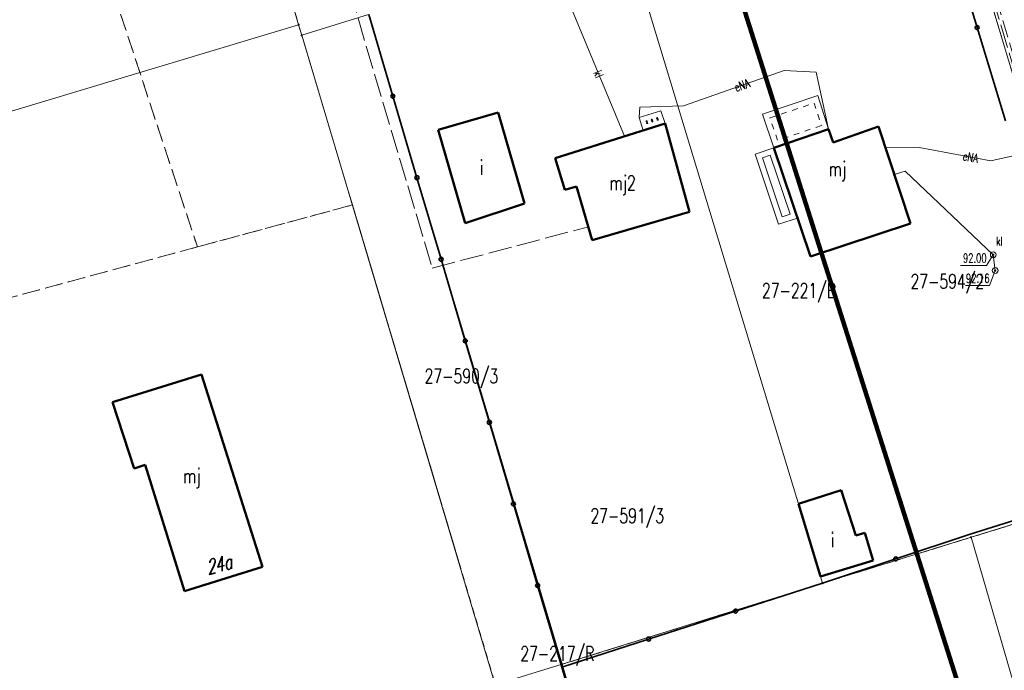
# Model space of a CAD drawing. Header units: metres. Extents: x 7542868 to 7543894, y 5828497 to 5830561.
# Tile 24 of 66: x 7543130 to 7543214, y 5830028 to 5830084. Entities that reach past the tile are written whole.
import ezdxf
from ezdxf.enums import TextEntityAlignment as Align

# ---------------------------------------------------------------- set-up
doc = ezdxf.new("R2010")
doc.units = ezdxf.units.M
for name, pattern in [('1', [0]), ('2_KTJZ01', [2, 1.5, -0.5]), ('3_EGBB01', [0]), ('3_EGBG08', [0]), ('3_EGBG08W', [1, 0.5, -0.5]), ('3_EGBT07', [0]), ('3_EGBW09', [0]), ('4_1', [0]), ('4_SUPE_01', [0]), ('4_SUPK_01', [0]), ('4_SUPT_P_01', [2.5, 2, -0.5]), ('GDE', [0]), ('GUK', [2, 1.5, -0.5]), ('GUZ', [1, 0.5, -0.5])]:
    doc.linetypes.add(name, pattern=pattern)
doc.layers.get('0').update_dxf_attribs({"color": 250, "linetype": 'CONTINUOUS', "lineweight": 100})
for name, color, linetype, lineweight in [('Dzialki', 7, 'GDE', 18), ('EADTD_T_0', 7, 'CONTINUOUS', 25), ('EGBB_E_T_0', 7, 'CONTINUOUS', 25), ('EGBB_L_0', 7, '3_EGBB01', 50), ('EGBE_L_0', 7, '3_EGBT07', 18), ('EGBE_L_1', 7, '3_EGBG08', 18), ('EGBE_L_2', 7, '3_EGBW09', 18), ('Kontury', 3, 'GUK', 18), ('KTJZ_L_0', 7, '2_KTJZ01', 18), ('KTOK_L_4', 7, 'CONTINUOUS', 35), ('Numery_dzialek', 7, 'CONTINUOUS', 13), ('Numery_uzytkow', 7, 'CONTINUOUS', 13), ('Punkty', 7, 'CONTINUOUS', 18), ('SUPE_E_T_3', 1, 'CONTINUOUS', 15), ('SUPE_L_3', 1, '4_SUPE_01', 18), ('SUPK_E_T_1', 34, 'CONTINUOUS', 15), ('SUPK_L_1', 34, '4_SUPK_01', 18), ('SUPP_L_6', 30, '4_SUPT_P_01', 18), ('SUTK_T_0', 7, 'CONTINUOUS', 18), ('SUUK_E_T_3', 7, 'CONTINUOUS', 15), ('SUUK_T_2', 34, 'CONTINUOUS', 18), ('SUUK_T_4', 7, 'CONTINUOUS', 18), ('Uzytki', 7, 'GUZ', 18), ('ZASIEG_L_0', 3, '1', 100)]:
    doc.layers.add(name, color=color, linetype=linetype, lineweight=lineweight)
doc.styles.get("Standard").update_dxf_attribs({"font": 'Simplex.SHX', "width": 0.75})

# ---------------------------------------------------------------- blocks, each defined once
blk = doc.blocks.new('GRO')
at = {"linetype": 'CONTINUOUS'}
blk.add_circle((0, 0), 0.045, dxfattribs=at)
blk = doc.blocks.new('4_SUPS01_05')
at = {"linetype": 'CONTINUOUS'}
blk.add_circle((0, 0), 0.0625, dxfattribs=at)
blk = doc.blocks.new('4_SUUS22_01')
at = {"linetype": 'CONTINUOUS'}
blk.add_circle((0, 0), 0.25, dxfattribs=at)
blk = doc.blocks.new('4_SUUS15_05')
at = {"linetype": 'CONTINUOUS'}
blk.add_circle((0, 0), 0.25, dxfattribs=at)

msp = doc.modelspace()

# ---------------------------------------------------------------- linework, layer by layer
at = {"layer": 'Dzialki'}
for p, q in [((7543137.65, 5830137.94), (7543153.97, 5830083.18)), ((7543209.77, 5830096.65), (7543225.62, 5830043.73)), ((7543198.8, 5830035.34), (7543182.87, 5830087.93)), ((7543154.23, 5830082.27), (7543159.95, 5830084.04)), ((7543176.52, 5830028.39), (7543159.95, 5830084.04)), ((7543105.23, 5830068.52), (7543153.97, 5830083.18)), ((7543153.97, 5830083.18), (7543154.23, 5830082.27)), ((7543154.23, 5830082.27), (7543170.8, 5830026.63)), ((7543223.99, 5830043.15), (7543211.52, 5830039.27)), ((7543211.52, 5830039.27), (7543198.8, 5830035.34)), ((7543243.97, 5829927.55), (7543211.52, 5830039.27)), ((7543176.52, 5830028.39), (7543198.8, 5830035.34)), ((7543170.8, 5830026.63), (7543176.52, 5830028.39)), ((7543197.57, 5829957.7), (7543176.52, 5830028.39))]:
    msp.add_line(p, q, dxfattribs=at)
at = {"layer": 'EGBB_L_0', "linetype": '3_EGBB01'}
for p, q in [((7543171.054, 5830075.657), (7543165.903, 5830074.171)), ((7543173.298, 5830067.872), (7543171.054, 5830075.657)), ((7543175.932, 5830071.751), (7543185.322, 5830074.717)), ((7543185.322, 5830074.717), (7543187.405, 5830067.16)), ((7543165.903, 5830074.171), (7543168.209, 5830066.176)), ((7543199.328, 5830074.224), (7543194.638, 5830072.641)), ((7543199.726, 5830073.097), (7543199.328, 5830074.224)), ((7543203.597, 5830074.464), (7543199.726, 5830073.097)), ((7543206.325, 5830066.162), (7543203.597, 5830074.464)), ((7543194.638, 5830072.641), (7543197.763, 5830063.332)), ((7543176.741, 5830069.036), (7543175.932, 5830071.751)), ((7543177.749, 5830069.323), (7543176.741, 5830069.036)), ((7543179.101, 5830064.722), (7543177.749, 5830069.323)), ((7543168.209, 5830066.176), (7543173.298, 5830067.872)), ((7543187.405, 5830067.16), (7543179.101, 5830064.722)), ((7543197.763, 5830063.332), (7543206.325, 5830066.162)), ((7543145.656, 5830053.207), (7543138.041, 5830050.834)), ((7543150.881, 5830036.741), (7543145.656, 5830053.207)), ((7543138.041, 5830050.834), (7543139.891, 5830045.176)), ((7543139.891, 5830045.176), (7543140.839, 5830045.482)), ((7543140.839, 5830045.482), (7543144.195, 5830034.664)), ((7543196.751, 5830042.141), (7543200.393, 5830043.317)), ((7543200.393, 5830043.317), (7543201.653, 5830039.413)), ((7543198.635, 5830035.924), (7543196.751, 5830042.141)), ((7543201.653, 5830039.413), (7543202.419, 5830039.66)), ((7543202.419, 5830039.66), (7543203.138, 5830037.288)), ((7543144.195, 5830034.664), (7543150.881, 5830036.741)), ((7543203.138, 5830037.288), (7543198.635, 5830035.924))]:
    msp.add_line(p, q, dxfattribs=at)
at = {"layer": 'EGBE_L_0', "linetype": '3_EGBT07'}
for p, q in [((7543194.638, 5830072.641), (7543193.027, 5830072.1)), ((7543193.027, 5830072.1), (7543195.048, 5830066.08)), ((7543193.66, 5830071.785), (7543194.323, 5830072.008)), ((7543194.323, 5830072.008), (7543196.026, 5830066.936)), ((7543196.659, 5830066.621), (7543194.638, 5830072.641)), ((7543195.362, 5830066.713), (7543193.66, 5830071.785)), ((7543195.048, 5830066.08), (7543196.659, 5830066.621)), ((7543196.026, 5830066.936), (7543195.362, 5830066.713))]:
    msp.add_line(p, q, dxfattribs=at)
at = {"layer": 'EGBE_L_1', "linetype": '3_EGBG08'}
for p, q in [((7543193.674, 5830075.514), (7543198.414, 5830077.105)), ((7543198.414, 5830077.105), (7543199.328, 5830074.224)), ((7543194.638, 5830072.641), (7543193.674, 5830075.514)), ((7543199.328, 5830074.224), (7543194.638, 5830072.641))]:
    msp.add_line(p, q, dxfattribs=at)
at = {"layer": 'EGBE_L_1', "linetype": '3_EGBG08W'}
for p, q in [((7543194.307, 5830075.199), (7543198.091, 5830076.469)), ((7543198.091, 5830076.469), (7543198.703, 5830074.541)), ((7543194.953, 5830073.275), (7543194.307, 5830075.199)), ((7543198.703, 5830074.541), (7543194.953, 5830073.275))]:
    msp.add_line(p, q, dxfattribs=at)
at = {"layer": 'EGBE_L_2', "linetype": '3_EGBW09'}
for p, q in [((7543183.118, 5830075.227), (7543184.978, 5830075.814)), ((7543184.978, 5830075.814), (7543185.322, 5830074.717)), ((7543183.465, 5830074.13), (7543183.118, 5830075.227)), ((7543185.322, 5830074.717), (7543183.465, 5830074.13))]:
    msp.add_line(p, q, dxfattribs=at)
at = {"layer": 'EGBE_L_2', "linetype": '3_EGBT07'}
for centre in [(7543183.746, 5830074.9), (7543183.746, 5830074.9), (7543183.791, 5830074.757), (7543183.791, 5830074.757), (7543184.198, 5830075.043), (7543184.243, 5830074.9), (7543184.651, 5830075.186), (7543184.651, 5830075.186), (7543184.696, 5830075.043), (7543184.696, 5830075.043)]:
    msp.add_circle(centre, 0.05, dxfattribs=at)
at = {"layer": 'Kontury'}
for p, q in [((7543145.1, 5830112.94), (7543153.97, 5830083.18)), ((7543130.6, 5830108.79), (7543145.3, 5830064.14)), ((7543159.95, 5830084.04), (7543176.52, 5830028.39)), ((7543153.97, 5830083.18), (7543154.23, 5830082.27)), ((7543154.23, 5830082.27), (7543158.57, 5830067.74)), ((7543158.57, 5830067.74), (7543145.3, 5830064.14)), ((7543170.8, 5830026.63), (7543158.57, 5830067.74)), ((7543145.3, 5830064.14), (7543099.5, 5830051.72)), ((7543211.52, 5830039.27), (7543223.99, 5830043.15)), ((7543198.8, 5830035.34), (7543211.52, 5830039.27)), ((7543176.52, 5830028.39), (7543198.8, 5830035.34)), ((7543176.52, 5830028.39), (7543197.57, 5829957.7))]:
    msp.add_line(p, q, dxfattribs=at)
at = {"layer": 'KTJZ_L_0', "linetype": '2_KTJZ01'}
msp.add_line((7543218.7, 5830068.7), (7543211.77, 5830091.75), dxfattribs=at)
at = {"layer": 'KTOK_L_4'}
for p, q in [((7543209.61, 5830090.91), (7543212.033, 5830082.934)), ((7543159.963, 5830084.041), (7543162.029, 5830077.056)), ((7543212.033, 5830082.934), (7543214.456, 5830074.958)), ((7543162.029, 5830077.056), (7543164.094, 5830070.071)), ((7543164.094, 5830070.071), (7543166.159, 5830063.085)), ((7543166.159, 5830063.085), (7543168.224, 5830056.1)), ((7543168.224, 5830056.1), (7543170.29, 5830049.114)), ((7543170.29, 5830049.114), (7543172.355, 5830042.129)), ((7543172.355, 5830042.129), (7543174.42, 5830035.144)), ((7543217.609, 5830041.469), (7543211.348, 5830039.498)), ((7543211.348, 5830039.498), (7543205.074, 5830037.419)), ((7543205.074, 5830037.419), (7543198.8, 5830035.34)), ((7543174.42, 5830035.144), (7543176.485, 5830028.158)), ((7543191.361, 5830032.949), (7543198.799, 5830035.345)), ((7543183.923, 5830030.554), (7543191.361, 5830032.949)), ((7543176.485, 5830028.158), (7543183.923, 5830030.554)), ((7543178.594, 5830021.113), (7543176.485, 5830028.158))]:
    msp.add_line(p, q, dxfattribs=at)
for centre in [(7543212.033, 5830082.934), (7543162.029, 5830077.056), (7543164.094, 5830070.071), (7543166.159, 5830063.085), (7543168.224, 5830056.1), (7543170.29, 5830049.114), (7543172.355, 5830042.129), (7543205.074, 5830037.419), (7543174.42, 5830035.144), (7543191.361, 5830032.949), (7543183.923, 5830030.554)]:
    msp.add_circle(centre, 0.17, dxfattribs=at)
at = {"layer": 'SUPE_L_3', "linetype": '4_SUPE_01'}
for p, q in [((7543195.522, 5830079.258), (7543186.912, 5830076.238)), ((7543198.254, 5830079.107), (7543195.522, 5830079.258)), ((7543199.328, 5830074.224), (7543198.254, 5830079.107)), ((7543186.912, 5830076.238), (7543183.182, 5830076.102)), ((7543183.182, 5830076.102), (7543183.118, 5830075.227)), ((7543207.06, 5830072.658), (7543204.202, 5830072.622)), ((7543213.219, 5830071.511), (7543207.06, 5830072.658)), ((7543215.626, 5830072.047), (7543213.219, 5830071.511))]:
    msp.add_line(p, q, dxfattribs=at)
at = {"layer": 'SUPK_L_1', "linetype": '4_SUPK_01'}
for p, q in [((7543176.082, 5830087.534), (7543181.844, 5830073.618)), ((7543204.859, 5830070.321), (7543205.867, 5830070.647)), ((7543205.867, 5830070.647), (7543213.415, 5830063.471)), ((7543213.415, 5830063.471), (7543213.584, 5830062.122))]:
    msp.add_line(p, q, dxfattribs=at)
at = {"layer": 'SUPK_L_1', "linetype": '4_1'}
for p, q in [((7543181.844, 5830073.618), (7543176.082, 5830087.534)), ((7543205.867, 5830070.647), (7543204.859, 5830070.321)), ((7543213.415, 5830063.471), (7543205.867, 5830070.647)), ((7543213.584, 5830062.122), (7543213.415, 5830063.471))]:
    msp.add_line(p, q, dxfattribs=at)
at = {"layer": 'SUPP_L_6', "linetype": '4_SUPT_P_01'}
for p, q in [((7543199.816, 5830131.086), (7543215.696, 5830077.62)), ((7543147.669, 5830122.09), (7543165.404, 5830062.328)), ((7543165.404, 5830062.328), (7543178.766, 5830065.86))]:
    msp.add_line(p, q, dxfattribs=at)
at = {"layer": 'SUTK_T_0', "linetype": 'CONTINUOUS'}
for p, q in [((7543213.415, 5830063.471), (7543212.848, 5830062.566)), ((7543210.623, 5830062.566), (7543212.848, 5830062.566)), ((7543213.584, 5830062.122), (7543213.101, 5830060.825)), ((7543211.038, 5830060.825), (7543213.101, 5830060.825))]:
    msp.add_line(p, q, dxfattribs=at)
at = {"layer": 'Uzytki'}
for p, q in [((7543145.1, 5830112.94), (7543153.97, 5830083.18)), ((7543130.6, 5830108.79), (7543145.3, 5830064.14)), ((7543225.62, 5830043.73), (7543209.77, 5830096.65)), ((7543159.95, 5830084.04), (7543176.52, 5830028.39)), ((7543153.97, 5830083.18), (7543154.23, 5830082.27)), ((7543154.23, 5830082.27), (7543158.57, 5830067.74)), ((7543145.3, 5830064.14), (7543158.57, 5830067.74)), ((7543158.57, 5830067.74), (7543170.8, 5830026.63)), ((7543099.5, 5830051.72), (7543145.3, 5830064.14)), ((7543223.99, 5830043.15), (7543211.52, 5830039.27)), ((7543211.52, 5830039.27), (7543198.8, 5830035.34)), ((7543198.8, 5830035.34), (7543176.52, 5830028.39)), ((7543176.52, 5830028.39), (7543197.57, 5829957.7))]:
    msp.add_line(p, q, dxfattribs=at)
at = {"layer": 'ZASIEG_L_0', "linetype": '1'}
msp.add_line((7543244.256, 5829919.764), (7543137.16, 5830258.11), dxfattribs=at)

# ---------------------------------------------------------------- block references
at = {"layer": 'Punkty'}
for p in [(7543153.97, 5830083.18), (7543154.23, 5830082.27), (7543211.52, 5830039.27), (7543198.8, 5830035.34), (7543176.52, 5830028.39)]:
    msp.add_blockref('GRO', p, dxfattribs=at)
at = {"layer": 'SUTK_T_0'}
for p in [(7543213.415, 5830063.471), (7543213.584, 5830062.122)]:
    msp.add_blockref('4_SUPS01_05', p, dxfattribs=at)
at = {"layer": 'SUUK_T_2'}
for p in [(7543213.415, 5830063.471), (7543213.584, 5830062.122)]:
    msp.add_blockref('4_SUUS15_05', p, dxfattribs=at)
at = {"layer": 'SUUK_T_4'}
for p in [(7543213.415, 5830063.471), (7543213.584, 5830062.122)]:
    msp.add_blockref('4_SUUS22_01', p, dxfattribs=at)

# ---------------------------------------------------------------- texts
at = {"layer": 'EADTD_T_0', "oblique": 15, "width": 0.7}
msp.add_text('24a', height=1.25, rotation=14.43906, dxfattribs=at).set_placement((7543146.226, 5830036.059))
at = {"layer": 'EGBB_E_T_0', "width": 0.7}
for s, p in [('i', (7543169.616, 5830070.969)), ('mj', (7543200.077, 5830070.653)), ('mj2', (7543181.695, 5830069.451)), ('mj', (7543144.828, 5830044.351)), ('i', (7543199.653, 5830039.071))]:
    msp.add_text(s, height=1.25, dxfattribs=at).set_placement(p, align=Align.MIDDLE)
at = {"layer": 'Numery_dzialek', "width": 0.7}
for s, p in [('27-594/2', (7543206.332, 5830061.82)), ('27-590/3', (7543164.75, 5830053.71)), ('27-591/3', (7543178.94, 5830041.74))]:
    msp.add_text(s, height=1.25, dxfattribs=at).set_placement(p, align=Align.TOP_LEFT)
at = {"layer": 'Numery_uzytkow', "width": 0.7}
for s, p in [('27-221/B', (7543193.62, 5830061.04)), ('27-217/R', (7543172.94, 5830029.93))]:
    msp.add_text(s, height=1.25, dxfattribs=at).set_placement(p, align=Align.TOP_LEFT)
at = {"layer": 'SUPE_E_T_3', "width": 0.7}
for rotation, p in [(19.33049, (7543191.907, 5830077.99)), (349.44798, (7543211.474, 5830071.835))]:
    msp.add_text('eNA', height=0.75, rotation=rotation, dxfattribs=at).set_placement(p, align=Align.MIDDLE)
at = {"layer": 'SUPK_E_T_1', "width": 0.7}
msp.add_text('kl', height=0.75, rotation=292.49214, dxfattribs=at).set_placement((7543179.635, 5830078.953), align=Align.MIDDLE)
at = {"layer": 'SUTK_T_0', "width": 0.7}
msp.add_text('92.00', height=0.75, dxfattribs=at).set_placement((7543212.848, 5830062.816), align=Align.RIGHT)
msp.add_text('92.16', height=0.75, dxfattribs=at).set_placement((7543213.101, 5830061.45), align=Align.MIDDLE_RIGHT)
at = {"layer": 'SUUK_E_T_3', "width": 0.7}
msp.add_text('kl', height=0.75, dxfattribs=at).set_placement((7543213.66, 5830064.265))

doc.saveas('drawing.dxf')
